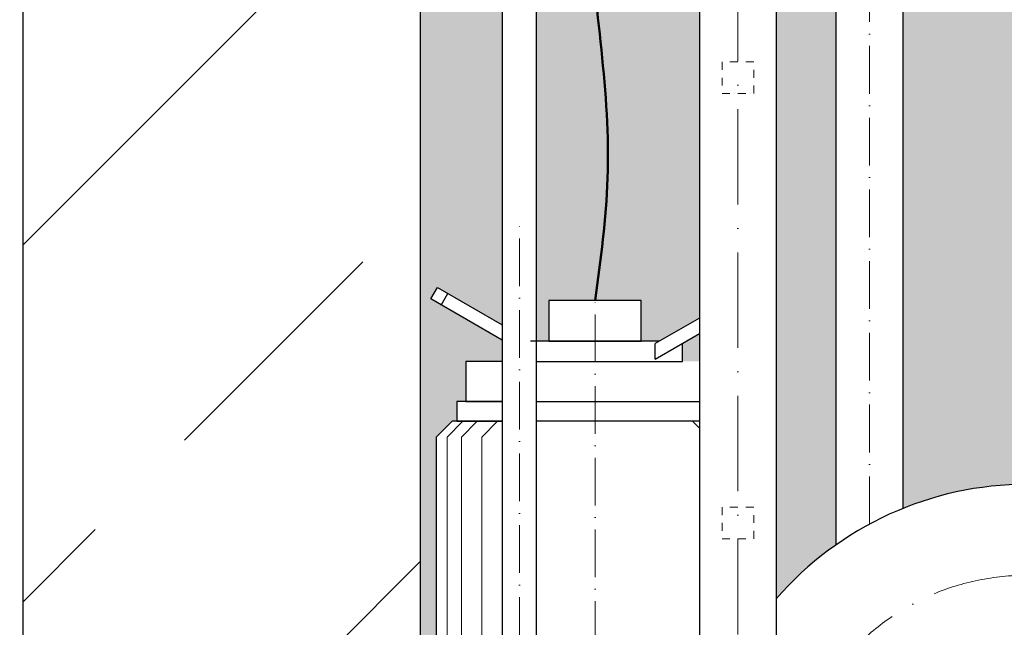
# Model space of a CAD drawing. Header units: millimetres. Extents: x -48448 to 452754, y -13941 to 17062.
# Tile 62 of 256: x 13132 to 13752, y -3596 to -3214. Entities that reach past the tile are written whole.
import ezdxf

# ---------------------------------------------------------------- set-up
doc = ezdxf.new("R2010")
doc.units = ezdxf.units.MM
doc.linetypes.add('ACAD_ISO10W100', pattern=[18, 12, -3, 0, -3])
doc.linetypes.add('JIS_02_1.0', pattern=[2, 1, -1])
doc.layers.add('Bemaßung', color=7, linetype='Continuous', lineweight=13)
doc.dimstyles.new('DIN', dxfattribs={"dimtxt": 2.5, "dimasz": 2.5, "dimexe": 1.25, "dimexo": 0.625, "dimtad": 1, "dimtih": 1, "dimdec": 4, "dimdsep": 46, "dimlunit": 6, "dimtxsty": 'Standard', "dimcen": 2.5, "dimadec": 0, "dimazin": 0, "dimtfac": 1, "dimtdec": 4, "dimtmove": 0, "dimatfit": 3, "dimfxl": 0, "dimtvp": 1, "dimtolj": 1, "dimtzin": 0, "dimarcsym": 0})

# ---------------------------------------------------------------- blocks, each defined once
blk = doc.blocks.new('*D26')
at = {"layer": 'Bemaßung', "color": 0, "lineweight": -2, "transparency": 16777216}
for p, q in [((12433.88293021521, 5202.086197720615), (11880.35893142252, 5202.086197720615)), ((11930.35893142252, -3720.202525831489), (11930.35893142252, 5152.086197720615)), ((12683.88293021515, -3770.202525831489), (11880.35893142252, -3770.202525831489))]:
    blk.add_line(p, q, dxfattribs=at)
at = {"layer": 'Bemaßung', "color": 0, "transparency": 16777216}
for points in [[(11922.02559808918, 5152.086197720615), (11938.69226475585, 5152.086197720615), (11930.35893142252, 5202.086197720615)], [(11922.02559808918, -3720.202525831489), (11938.69226475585, -3720.202525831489), (11930.35893142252, -3770.202525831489)]]:
    blk.add_solid(points, dxfattribs=at)
at = {"layer": 'DEFPOINTS', "color": 0, "transparency": 16777216}
for p in [(11930.35893142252, 5202.086197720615), (13133.88293021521, 5202.086197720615), (13383.88293021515, -3770.20252583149)]:
    blk.add_point(p, dxfattribs=at)
at = {"layer": 'Bemaßung', "color": 0, "transparency": 16777216, "insert": (11822.02559808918, 715.9418359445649), "char_height": 100, "attachment_point": 5, "rotation": 90}
blk.add_mtext('\\A1;10,425', dxfattribs=at)
blk = doc.blocks.new('*D29')
at = {"layer": 'Bemaßung', "color": 0, "lineweight": -2, "transparency": 16777216}
for p, q in [((12688.88293021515, 115.9418359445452), (12223.25052448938, 115.9418359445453)), ((12273.25052448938, 65.94183594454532), (12273.25052448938, -3720.202525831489)), ((12683.88293021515, -3770.202525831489), (12223.25052448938, -3770.202525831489))]:
    blk.add_line(p, q, dxfattribs=at)
at = {"layer": 'Bemaßung', "color": 0, "transparency": 16777216}
for points in [[(12264.91719115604, 65.94183594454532), (12281.58385782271, 65.94183594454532), (12273.25052448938, 115.9418359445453)], [(12264.91719115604, -3720.202525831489), (12281.58385782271, -3720.202525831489), (12273.25052448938, -3770.202525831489)]]:
    blk.add_solid(points, dxfattribs=at)
at = {"layer": 'DEFPOINTS', "color": 0, "transparency": 16777216}
for p in [(13388.88293021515, 115.941835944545), (12273.25052448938, -3770.202525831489), (13383.88293021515, -3770.20252583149)]:
    blk.add_point(p, dxfattribs=at)
at = {"layer": 'Bemaßung', "color": 0, "transparency": 16777216, "insert": (12164.91719115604, -1827.13034494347), "char_height": 100, "attachment_point": 5, "rotation": 90}
blk.add_mtext('\\A1;4,712', dxfattribs=at)

msp = doc.modelspace()

# ---------------------------------------------------------------- hatches: boundary and pattern name
h = msp.add_hatch()
h.set_pattern_fill('ANSI33', color=256, scale=50)
h.set_pattern_definition([(45, (-26299.61749887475, 0), (-224.5064030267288, 224.5064030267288), []), (45, (-26075.11099887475, 0), (-224.5064030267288, 224.5064030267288), [158.75, -79.375])])
h.paths.add_polyline_path([(15183.88293021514, -2152.069021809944), (15158.88293021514, -2152.069021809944), (15158.88293021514, -2155.588926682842), (15163.88293021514, -2155.588926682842)], flags=16)
h.paths.add_polyline_path([(14833.88293021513, -2152.069021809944), (14808.88293021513, -2152.069021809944), (14808.88293021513, -2155.588926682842), (14813.88293021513, -2155.588926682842)], flags=16)
h.paths.add_polyline_path([(14808.88293021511, -3698.708484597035), (14808.88293021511, -3695.188579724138), (14803.88293021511, -3695.188579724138), (14783.88293021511, -3698.708484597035)], flags=16)
h.paths.add_polyline_path([(15255.82466911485, -3905.36756811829), (14933.88293021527, -3905.36756811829), (14933.88293021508, -3770.202525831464), (14819.23546252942, -3770.202525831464, -1), (14798.5303979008, -3770.202525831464), (14683.88293021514, -3770.202525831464), (13883.88293021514, -3770.202525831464), (13883.88293021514, -3970.202525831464), (13383.88293021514, -3970.202525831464), (13383.88293021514, -3770.202525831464), (13269.23546252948, -3770.202525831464, -1), (13248.53039790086, -3770.202525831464), (13133.8829302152, -3770.202525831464), (13133.8829302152, -4270.202525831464), (14890.98971140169, -4270.202525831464)])
h.paths.add_polyline_path([(14808.88293021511, -3841.696567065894), (14808.88293021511, -3845.216471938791), (14813.88293021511, -3845.216471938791), (14833.88293021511, -3841.696567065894)], flags=16)
h.paths.add_polyline_path([(13283.88293021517, -3841.696567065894), (13258.88293021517, -3841.696567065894), (13258.88293021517, -3845.216471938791), (13263.88293021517, -3845.216471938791)], flags=16)
h.paths.add_polyline_path([(16024.2338346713, -3494.999753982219), (16493.22585296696, -3479.869458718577), (16486.58119211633, -3273.905672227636), (16017.58917382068, -3289.035967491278)], flags=25)
edge = h.paths.add_edge_path()
edge.add_line((16955.6852954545, -3872.577230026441), (16955.6852954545, -3578.115524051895))
edge.add_line((16955.6852954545, -3578.115524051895), (14683.88293021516, -3621.938627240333))
edge.add_line((14683.88293021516, -3621.938627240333), (14683.88293021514, -3770.202525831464))
edge.add_line((14683.88293021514, -3770.202525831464), (14798.5303979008, -3770.202525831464))
edge.add_arc((14808.88293021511, -3770.202525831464), 10.35253231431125, 0, 180, ccw=False)
edge.add_line((14819.23546252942, -3770.202525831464), (14933.88293021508, -3770.202525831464))
edge.add_line((14933.88293021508, -3770.202525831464), (14933.88293021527, -3905.36756811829))
edge.add_line((14933.88293021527, -3905.36756811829), (15255.82466911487, -3905.36756811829))
edge.add_line((15255.82466911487, -3905.36756811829), (16955.6852954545, -3872.577230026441))
edge = h.paths.add_edge_path()
edge.add_line((16955.6852954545, -3463.794260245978), (16955.68529545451, -2111.11509883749))
edge.add_line((16955.68529545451, -2111.11509883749), (15344.88293021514, -2030.574980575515))
edge.add_line((15344.88293021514, -2030.574980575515), (15344.88293021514, -2080.574980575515))
edge.add_line((15344.88293021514, -2080.574980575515), (15169.23546252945, -2080.574980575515))
edge.add_arc((15158.88293021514, -2080.574980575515), 10.35253231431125, -180, 0, ccw=False)
edge.add_line((15148.53039790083, -2080.574980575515), (14819.23546252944, -2080.574980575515))
edge.add_arc((14808.88293021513, -2080.574980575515), 10.35253231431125, -180, 0, ccw=False)
edge.add_line((14798.53039790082, -2080.574980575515), (14683.88293021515, -2080.574980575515))
edge.add_line((14683.88293021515, -2080.574980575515), (14683.88293021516, -3507.617363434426))
edge.add_line((14683.88293021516, -3507.617363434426), (16955.6852954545, -3463.794260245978))
h = msp.add_hatch()
h.set_pattern_fill('ANSI33', color=256, scale=50)
h.set_pattern_definition([(45, (-70561.62948107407, 44060.79804128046), (-224.5064030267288, 224.5064030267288), []), (45, (-70337.12298107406, 44060.79804128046), (-224.5064030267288, 224.5064030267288), [158.75, -79.375])])
edge = h.paths.add_edge_path()
edge.add_line((13383.88293021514, -2080.574980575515), (13269.23546252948, -2080.574980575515))
edge.add_arc((13258.88293021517, -2080.574980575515), 10.35253231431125, -180, 0, ccw=False)
edge.add_line((13248.53039790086, -2080.574980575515), (13133.8829302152, -2080.574980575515))
edge.add_line((13133.8829302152, -2080.574980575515), (13133.8829302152, -3770.202525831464))
edge.add_line((13133.8829302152, -3770.202525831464), (13248.53039790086, -3770.202525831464))
edge.add_arc((13258.88293021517, -3770.202525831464), 10.35253231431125, 0, 180, ccw=False)
edge.add_line((13269.23546252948, -3770.202525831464), (13383.88293021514, -3770.202525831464))
edge.add_line((13383.88293021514, -3770.202525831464), (13383.88293021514, -2080.574980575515))
h.paths.add_polyline_path([(13253.88293021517, -2173.188451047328), (13258.88293021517, -2173.188451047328), (13258.88293021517, -2169.668546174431), (13253.88293021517, -2169.668546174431)], flags=16)
h.paths.add_polyline_path([(13258.88293021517, -3698.708484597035), (13258.88293021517, -3695.188579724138), (13253.88293021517, -3695.188579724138), (13233.88293021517, -3698.708484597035)], flags=16)
at = {"layer": 'Bemaßung'}
h = msp.add_hatch(color=254, dxfattribs=at)
h.dxf.hatch_style = 1
edge = h.paths.add_edge_path()
edge.add_spline(control_points=[(13511.56042902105, -2770.202525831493), (13507.81351673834, -2845.546237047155), (13497.63938579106, -2920.81168649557), (13491.86428464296, -2996.052525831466)], knot_values=[395.3288283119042, 395.3288283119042, 395.3288283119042, 395.3288283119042, 621.4842521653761, 621.4842521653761, 621.4842521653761, 621.4842521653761], degree=3, periodic=0)
edge.add_line((13491.86428464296, -2996.052525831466), (13559.73293021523, -2996.052525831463))
edge.add_line((13559.73293021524, -2996.052525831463), (13559.73293021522, -2770.202525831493))
edge.add_line((13559.73293021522, -2770.202525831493), (13511.56042902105, -2770.202525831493))
edge = h.paths.add_edge_path()
edge.add_line((13645.56081709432, -2770.202525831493), (13608.03293021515, -2770.202525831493))
edge.add_line((13608.03293021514, -2770.202525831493), (13608.03293021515, -3577.830013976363))
edge.add_arc((13765.88293021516, -3715.041893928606), 209.150000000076, 125.12001380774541, 139.0010402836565, ccw=False)
edge.add_line((13645.56081709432, -3543.967899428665), (13645.56081709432, -2770.202525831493))
edge = h.paths.add_edge_path()
edge.add_line((13952.88293021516, -2770.202525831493), (13687.96081709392, -2770.202525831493))
edge.add_line((13687.96081709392, -2770.202525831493), (13687.9608170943, -3520.949475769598))
edge.add_arc((13765.88293021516, -3715.041893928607), 209.1500000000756, 90.00000000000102, 111.8739370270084, ccw=False)
edge.add_line((13765.88293021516, -3505.891893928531), (13797.88293021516, -3497.541893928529))
edge.add_line((13797.88293021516, -3497.541893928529), (13797.88293021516, -3453.041893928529))
edge.add_line((13797.88293021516, -3453.041893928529), (13817.88293021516, -3453.041893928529))
edge.add_line((13817.88293021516, -3453.041893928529), (13837.88293021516, -3453.041893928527))
edge.add_line((13837.88293021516, -3453.041893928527), (13967.88293021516, -3038.041893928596))
edge.add_line((13967.88293021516, -3038.041893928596), (13947.88293021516, -3038.041893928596))
edge.add_line((13947.88293021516, -3038.041893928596), (13947.88293021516, -2913.041893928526))
edge.add_line((13947.88293021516, -2913.041893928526), (13952.88293021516, -2913.041893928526))
edge.add_line((13952.88293021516, -2913.041893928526), (13952.88293021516, -2770.202525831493))
edge = h.paths.add_edge_path()
edge.add_line((14383.88293021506, -2770.202525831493), (13982.88293021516, -2770.202525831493))
edge.add_line((13982.88293021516, -2770.202525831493), (13982.88293021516, -2913.041893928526))
edge.add_line((13982.88293021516, -2913.041893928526), (13987.88293021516, -2913.041893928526))
edge.add_line((13987.88293021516, -2913.041893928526), (13987.88293021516, -3038.041893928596))
edge.add_line((13987.88293021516, -3038.041893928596), (13967.88293021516, -3038.041893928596))
edge.add_line((13967.88293021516, -3038.041893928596), (14097.88293021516, -3453.041893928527))
edge.add_line((14097.88293021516, -3453.041893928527), (14117.88293021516, -3453.041893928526))
edge.add_line((14117.88293021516, -3453.041893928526), (14137.88293021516, -3453.041893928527))
edge.add_line((14137.88293021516, -3453.041893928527), (14137.88293021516, -3497.541893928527))
edge.add_line((14137.88293021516, -3497.541893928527), (14169.88293021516, -3505.891893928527))
edge.add_line((14169.88293021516, -3505.891893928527), (14192.82272365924, -3505.891893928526))
edge.add_arc((14274.88293021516, -3563.041893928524), 99.99999999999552, 34.85489168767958, 145.1451083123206, ccw=False)
edge.add_line((14356.94313677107, -3505.891893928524), (14379.88293021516, -3505.891893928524))
edge.add_line((14379.88293021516, -3505.891893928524), (14411.88293021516, -3497.541893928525))
edge.add_line((14411.88293021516, -3497.541893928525), (14411.88293021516, -3453.041893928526))
edge.add_line((14411.88293021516, -3453.041893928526), (14431.88293021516, -3453.041893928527))
edge.add_line((14431.88293021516, -3453.041893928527), (14451.88293021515, -3453.041893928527))
edge.add_line((14451.88293021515, -3453.041893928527), (14451.88293021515, -3497.541893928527))
edge.add_line((14451.88293021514, -3497.541893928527), (14483.88293021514, -3505.881262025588))
edge.add_line((14483.88293021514, -3505.881262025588), (14683.88293021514, -3502.023258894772))
edge.add_line((14683.88293021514, -3502.023258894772), (14683.88293021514, -2770.202525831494))
edge.add_line((14683.88293021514, -2770.202525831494), (14583.88281354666, -2770.202525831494))
edge.add_line((14583.88281354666, -2770.202525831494), (14583.88279735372, -3070.535129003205))
edge.add_arc((14533.88283056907, -3023.236854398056), 68.8267641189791, 223.4094697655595, 316.5905302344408, ccw=False)
edge.add_arc((14433.88289699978, -3023.236854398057), 68.8267641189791, 223.409469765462, 316.5905302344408, ccw=False)
edge.add_line((14383.88293021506, -3070.535129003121), (14383.88293021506, -2770.202525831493))
edge = h.paths.add_edge_path()
edge.add_line((14683.88293021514, -3616.344522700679), (14483.88313522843, -3620.202521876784))
edge.add_line((14483.88313522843, -3620.202521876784), (14451.88293021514, -3628.541893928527))
edge.add_line((14451.88293021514, -3628.541893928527), (14451.88293021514, -3673.041893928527))
edge.add_line((14451.88293021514, -3673.041893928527), (14431.88293021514, -3673.041893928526))
edge.add_line((14431.88293021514, -3673.041893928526), (14411.88293021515, -3673.041893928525))
edge.add_line((14411.88293021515, -3673.041893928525), (14411.88293021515, -3628.541893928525))
edge.add_line((14411.88293021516, -3628.541893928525), (14379.88293021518, -3620.19189392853))
edge.add_line((14379.88293021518, -3620.19189392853), (14356.94313677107, -3620.191893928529))
edge.add_arc((14274.88293021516, -3563.041893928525), 99.99999999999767, 214.8548916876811, 325.14510831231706, ccw=False)
edge.add_line((14192.82272365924, -3620.191893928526), (14169.88293021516, -3620.191893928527))
edge.add_line((14169.88293021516, -3620.191893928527), (14137.88293021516, -3628.541893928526))
edge.add_line((14137.88293021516, -3628.541893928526), (14137.88293021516, -3673.041893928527))
edge.add_line((14137.88293021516, -3673.041893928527), (14117.88293021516, -3673.041893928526))
edge.add_line((14117.88293021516, -3673.041893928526), (14097.88293021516, -3673.041893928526))
edge.add_line((14097.88293021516, -3673.041893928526), (13979.38413614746, -3572.773683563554))
edge.add_line((13979.38413614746, -3572.773683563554), (13955.84509797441, -3573.227751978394))
edge.add_line((13955.84509797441, -3573.227751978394), (13837.88293021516, -3673.041893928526))
edge.add_line((13837.88293021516, -3673.041893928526), (13817.88293021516, -3673.041893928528))
edge.add_line((13817.88293021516, -3673.041893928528), (13797.88293021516, -3673.041893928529))
edge.add_line((13797.88293021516, -3673.041893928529), (13797.88293021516, -3628.541893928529))
edge.add_line((13797.88293021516, -3628.541893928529), (13765.88293021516, -3620.191893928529))
edge.add_arc((13765.88293021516, -3715.041893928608), 94.85000000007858, 90, 145.238239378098)
edge.add_line((13687.96081709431, -3660.961705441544), (13687.96081709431, -3693.202525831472))
edge.add_line((13687.96081709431, -3693.202525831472), (13694.76081709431, -3717.202525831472))
edge.add_line((13694.76081709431, -3717.202525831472), (13741.76081709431, -3717.202525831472))
edge.add_line((13741.76081709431, -3717.202525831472), (13741.76081709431, -3733.202525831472))
edge.add_line((13741.76081709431, -3733.202525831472), (13741.76081709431, -3749.202525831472))
edge.add_line((13741.76081709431, -3749.202525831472), (13694.76081709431, -3749.202525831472))
edge.add_line((13694.76081709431, -3749.202525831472), (13687.96081709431, -3773.202525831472))
edge.add_line((13687.96081709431, -3773.202525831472), (13690.91081709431, -3837.202525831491))
edge.add_line((13690.91081709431, -3837.202525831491), (13692.91081709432, -3837.202525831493))
edge.add_line((13692.91081709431, -3837.202525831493), (13692.91081709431, -3852.202525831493))
edge.add_line((13692.91081709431, -3852.202525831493), (13690.91081709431, -3852.202525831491))
edge.add_arc((13609.76081709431, -3852.20252583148), 81.14999999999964, 272.37472012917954, 359.999999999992, ccw=False)
edge.add_arc((13569.25264653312, -3909.202525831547), 50.04489358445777, 328.7480188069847, 331.2378843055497, ccw=False)
edge.add_line((13612.03572237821, -3935.165957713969), (13593.94472851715, -3935.165957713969))
edge.add_line((13593.94472851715, -3935.165957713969), (13593.94472851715, -3940.165957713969))
edge.add_line((13593.94472851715, -3940.165957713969), (13585.89645434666, -3970.202525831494))
edge.add_line((13585.89645434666, -3970.202525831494), (13883.88293021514, -3970.202525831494))
edge.add_line((13883.88293021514, -3970.202525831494), (13883.88293021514, -3770.202525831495))
edge.add_line((13883.88293021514, -3770.202525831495), (14683.88293021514, -3770.202525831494))
edge.add_line((14683.88293021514, -3770.202525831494), (14683.88293021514, -3616.344522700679))
h.paths.add_polyline_path([(13559.73293021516, -3411.04891868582), (13549.08849410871, -3417.194486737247), (13549.08849410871, -3428.586581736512), (13559.73293021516, -3428.586581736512)])
h.paths.add_polyline_path([(13781.83614062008, -3161.67392891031), (13932.94118836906, -3161.67392891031)], flags=16)
h.paths.add_polyline_path([(13435.58433363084, -2996.052525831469), (13435.58433363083, -2770.202525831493), (13383.88293021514, -2770.202525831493), (13383.88293021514, -2960.202525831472), (13389.88293021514, -2960.202525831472), (13389.88293021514, -2996.052525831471)])
h.paths.add_polyline_path([(13457.08433363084, -2770.202525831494), (13457.08433363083, -2996.052525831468), (13491.86428464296, -2996.052525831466), (13491.93216233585, -2995.170796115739), (13492.00043890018, -2994.289064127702), (13492.06911046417, -2993.407329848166), (13492.13817315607, -2992.525593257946), (13492.20762310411, -2991.643854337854), (13492.2774564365, -2990.762113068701), (13492.3476692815, -2989.880369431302), (13492.41825776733, -2988.998623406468), (13492.48921802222, -2988.116874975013), (13492.5605461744, -2987.235124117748), (13492.6322383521, -2986.353370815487), (13492.70429068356, -2985.471615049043), (13492.77669929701, -2984.589856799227), (13492.84946032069, -2983.708096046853), (13492.92256988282, -2982.826332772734), (13492.99602411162, -2981.944566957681), (13493.06981913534, -2981.062798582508), (13493.14395108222, -2980.181027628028), (13493.21841608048, -2979.299254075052), (13493.29321025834, -2978.417477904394), (13493.36832974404, -2977.535699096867), (13493.44377066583, -2976.653917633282), (13493.51952915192, -2975.772133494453), (13493.59560133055, -2974.890346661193), (13493.67198332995, -2974.008557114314), (13493.74867127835, -2973.126764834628), (13493.82566130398, -2972.244969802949), (13493.90294953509, -2971.363172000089), (13493.98053209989, -2970.48137140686), (13494.05840512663, -2969.599568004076), (13494.13656474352, -2968.71776177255), (13494.2150070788, -2967.835952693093), (13494.29372826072, -2966.954140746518), (13494.37272441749, -2966.072325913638), (13494.45199167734, -2965.190508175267), (13494.53152616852, -2964.308687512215), (13494.61132401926, -2963.426863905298), (13494.69138135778, -2962.545037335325), (13494.77169431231, -2961.663207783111), (13494.8522590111, -2960.781375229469), (13494.93307158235, -2959.89953965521), (13495.01412815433, -2959.017701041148), (13495.09542485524, -2958.135859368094), (13495.17695781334, -2957.254014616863), (13495.25872315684, -2956.372166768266), (13495.34071701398, -2955.490315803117), (13495.42293551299, -2954.608461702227), (13495.50537478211, -2953.72660444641), (13495.58803094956, -2952.844744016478), (13495.67090014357, -2951.962880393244), (13495.75397849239, -2951.08101355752), (13495.83726212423, -2950.19914349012), (13495.92074716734, -2949.317270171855), (13496.00442974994, -2948.43539358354), (13496.08830600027, -2947.553513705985), (13496.17237204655, -2946.671630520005), (13496.25662401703, -2945.789744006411), (13496.34105803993, -2944.907854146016), (13496.42567024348, -2944.025960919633), (13496.51045675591, -2943.144064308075), (13496.59541370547, -2942.262164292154), (13496.68053722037, -2941.380260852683), (13496.76582342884, -2940.498353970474), (13496.85126845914, -2939.616443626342), (13496.93686843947, -2938.734529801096), (13497.02261949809, -2937.852612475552), (13497.1085177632, -2936.970691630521), (13497.19455936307, -2936.088767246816), (13497.2807404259, -2935.20683930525), (13497.36705707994, -2934.324907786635), (13497.45350545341, -2933.442972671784), (13497.54008167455, -2932.561033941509), (13497.62678187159, -2931.679091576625), (13497.71360217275, -2930.797145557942), (13497.80053870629, -2929.915195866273), (13497.88758760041, -2929.033242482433), (13497.97474498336, -2928.151285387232), (13498.06200698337, -2927.269324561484), (13498.14936972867, -2926.387359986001), (13498.23682934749, -2925.505391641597), (13498.32438196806, -2924.623419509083), (13498.41202371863, -2923.741443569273), (13498.4997507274, -2922.859463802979), (13498.58755912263, -2921.977480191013), (13498.67544503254, -2921.095492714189), (13498.76340458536, -2920.213501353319), (13498.85143390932, -2919.331506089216), (13498.93952913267, -2918.449506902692), (13499.02768638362, -2917.567503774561), (13499.11590179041, -2916.685496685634), (13499.20417148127, -2915.803485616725), (13499.29249158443, -2914.921470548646), (13499.38085822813, -2914.039451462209), (13499.4692675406, -2913.157428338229), (13499.55771565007, -2912.275401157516), (13499.64619868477, -2911.393369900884), (13499.73471277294, -2910.511334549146), (13499.82325404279, -2909.629295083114), (13499.91181862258, -2908.747251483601), (13500.00040264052, -2907.865203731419), (13500.08900222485, -2906.983151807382), (13500.17761350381, -2906.101095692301), (13500.26623260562, -2905.21903536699), (13500.35485565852, -2904.336970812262), (13500.44347879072, -2903.454902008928), (13500.53209813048, -2902.572828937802), (13500.62070980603, -2901.690751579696), (13500.70930994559, -2900.808669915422), (13500.79789467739, -2899.926583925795), (13500.88646012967, -2899.044493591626), (13500.97500243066, -2898.162398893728), (13501.06351770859, -2897.280299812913), (13501.15200209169, -2896.398196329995), (13501.24045170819, -2895.516088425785), (13501.32886268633, -2894.633976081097), (13501.41723115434, -2893.751859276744), (13501.50555324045, -2892.869737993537), (13501.59382507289, -2891.987612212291), (13501.68204277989, -2891.105481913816), (13501.77020248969, -2890.223347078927), (13501.85830033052, -2889.341207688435), (13501.9463324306, -2888.459063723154), (13502.03429491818, -2887.576915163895), (13502.12218392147, -2886.694761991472), (13502.20999556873, -2885.812604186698), (13502.29772598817, -2884.930441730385), (13502.38537130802, -2884.048274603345), (13502.47292765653, -2883.166102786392), (13502.56039116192, -2882.283926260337), (13502.64775795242, -2881.401745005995), (13502.73502415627, -2880.519559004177), (13502.82218590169, -2879.637368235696), (13502.90923931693, -2878.755172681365), (13502.9961805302, -2877.872972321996), (13503.08300566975, -2876.990767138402), (13503.1697108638, -2876.108557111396), (13503.25629224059, -2875.226342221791), (13503.34274592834, -2874.344122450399), (13503.4290680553, -2873.461897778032), (13503.51525474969, -2872.579668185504), (13503.60130213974, -2871.697433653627), (13503.68720635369, -2870.815194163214), (13503.77296351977, -2869.932949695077), (13503.85856976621, -2869.05070023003), (13503.94402122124, -2868.168445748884), (13504.02931401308, -2867.286186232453), (13504.11444426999, -2866.403921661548), (13504.19940812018, -2865.521652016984), (13504.28420169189, -2864.639377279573), (13504.36882111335, -2863.757097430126), (13504.45326251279, -2862.874812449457), (13504.53752201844, -2861.99252231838), (13504.62159575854, -2861.110227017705), (13504.70547986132, -2860.227926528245), (13504.78917045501, -2859.345620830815), (13504.87266366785, -2858.463309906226), (13504.95595562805, -2857.580993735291), (13505.03904246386, -2856.698672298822), (13505.1219203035, -2855.816345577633), (13505.20458527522, -2854.934013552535), (13505.28703350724, -2854.051676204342), (13505.36926112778, -2853.169333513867), (13505.4512642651, -2852.286985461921), (13505.5330390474, -2851.404632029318), (13505.61458160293, -2850.52227319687), (13505.69588805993, -2849.63990894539), (13505.77695454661, -2848.757539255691), (13505.85777719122, -2847.875164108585), (13505.93835212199, -2846.992783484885), (13506.01867546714, -2846.110397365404), (13506.09874335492, -2845.228005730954), (13506.17855191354, -2844.345608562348), (13506.25809727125, -2843.463205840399), (13506.33737555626, -2842.580797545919), (13506.41638289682, -2841.698383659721), (13506.49511542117, -2840.815964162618), (13506.57356925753, -2839.933539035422), (13506.65174053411, -2839.051108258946), (13506.72962537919, -2838.168671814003), (13506.80721992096, -2837.286229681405), (13506.88452028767, -2836.403781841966), (13506.96152260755, -2835.521328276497), (13507.03822300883, -2834.638868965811), (13507.11461761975, -2833.756403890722), (13507.19070256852, -2832.873933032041), (13507.2664739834, -2831.991456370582), (13507.3419279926, -2831.108973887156), (13507.41706072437, -2830.226485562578), (13507.49186830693, -2829.343991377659), (13507.5663468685, -2828.461491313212), (13507.64049253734, -2827.57898535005), (13507.71430144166, -2826.696473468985), (13507.7877697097, -2825.813955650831), (13507.8608934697, -2824.9314318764), (13507.93366884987, -2824.048902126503), (13508.00609197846, -2823.166366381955), (13508.0781589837, -2822.283824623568), (13508.14986599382, -2821.401276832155), (13508.22120913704, -2820.518722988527), (13508.29218454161, -2819.636163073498), (13508.36278833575, -2818.753597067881), (13508.4330166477, -2817.871024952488), (13508.50286560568, -2816.988446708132), (13508.57233133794, -2816.105862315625), (13508.6414099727, -2815.223271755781), (13508.71009763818, -2814.340675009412), (13508.77839046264, -2813.45807205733), (13508.84628457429, -2812.575462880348), (13508.91377610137, -2811.69284745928), (13508.98086117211, -2810.810225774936), (13509.04753591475, -2809.927597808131), (13509.1137964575, -2809.044963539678), (13509.17963892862, -2808.162322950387), (13509.24505945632, -2807.279676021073), (13509.31005416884, -2806.397022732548), (13509.37461919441, -2805.514363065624), (13509.43875066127, -2804.631697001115), (13509.50244469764, -2803.749024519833), (13509.56569743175, -2802.86634560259), (13509.62850499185, -2801.983660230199), (13509.69086350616, -2801.100968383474), (13509.75276910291, -2800.218270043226), (13509.81421791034, -2799.335565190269), (13509.87520605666, -2798.452853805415), (13509.93572967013, -2797.570135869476), (13509.99578487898, -2796.687411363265), (13510.05536781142, -2795.804680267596), (13510.11447459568, -2794.92194256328), (13510.17310136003, -2794.039198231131), (13510.23124423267, -2793.156447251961), (13510.28889934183, -2792.273689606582), (13510.34606281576, -2791.390925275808), (13510.40273078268, -2790.508154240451), (13510.45889937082, -2789.625376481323), (13510.51456470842, -2788.742591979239), (13510.56972292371, -2787.859800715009), (13510.62437014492, -2786.977002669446), (13510.67850250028, -2786.094197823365), (13510.73211611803, -2785.211386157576), (13510.78520712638, -2784.328567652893), (13510.83777165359, -2783.445742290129), (13510.88980582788, -2782.562910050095), (13510.94130577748, -2781.680070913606), (13510.99226763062, -2780.797224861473), (13511.04268751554, -2779.914371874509), (13511.09256156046, -2779.031511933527), (13511.14188589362, -2778.148645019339), (13511.19065664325, -2777.265771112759), (13511.23886993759, -2776.382890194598), (13511.28652190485, -2775.50000224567), (13511.33360867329, -2774.617107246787), (13511.38012637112, -2773.734205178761), (13511.42607112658, -2772.851296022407), (13511.4714390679, -2771.968379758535), (13511.51622632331, -2771.08545636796), (13511.56042902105, -2770.202525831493)])
h.paths.add_polyline_path([(13457.08433363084, -3044.352525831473), (13457.08433363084, -3415.962647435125), (13464.82960825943, -3415.962647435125), (13464.82960825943, -3390.202525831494), (13493.94472851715, -3390.202525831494), (13494.13099060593, -3388.855039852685), (13494.31716568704, -3387.507552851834), (13494.50316675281, -3386.160063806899), (13494.68890679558, -3384.812571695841), (13494.87429880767, -3383.465075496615), (13495.05925578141, -3382.117574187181), (13495.24369070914, -3380.770066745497), (13495.42751658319, -3379.422552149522), (13495.61064639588, -3378.075029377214), (13495.79299313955, -3376.727497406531), (13495.97446980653, -3375.379955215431), (13496.15498938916, -3374.032401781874), (13496.33446487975, -3372.684836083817), (13496.51280927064, -3371.337257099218), (13496.68993555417, -3369.989663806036), (13496.86575672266, -3368.64205518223), (13497.04018576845, -3367.294430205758), (13497.21313568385, -3365.946787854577), (13497.38451946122, -3364.599127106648), (13497.55425009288, -3363.251446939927), (13497.72224057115, -3361.903746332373), (13497.88840388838, -3360.556024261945), (13498.05265303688, -3359.2082797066), (13498.21490100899, -3357.860511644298), (13498.37506079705, -3356.512719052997), (13498.53304539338, -3355.164900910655), (13498.68876779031, -3353.817056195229), (13498.84214098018, -3352.46918388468), (13498.99307795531, -3351.121282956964), (13499.14149170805, -3349.773352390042), (13499.28729523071, -3348.425391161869), (13499.43040151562, -3347.077398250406), (13499.57072355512, -3345.729372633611), (13499.70817434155, -3344.381313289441), (13499.84266686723, -3343.033219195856), (13499.97411412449, -3341.685089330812), (13500.10242910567, -3340.336922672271), (13500.22752480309, -3338.988718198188), (13500.34931420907, -3337.640474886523), (13500.46771031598, -3336.292191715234), (13500.58262611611, -3334.943867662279), (13500.69397460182, -3333.595501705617), (13500.80166876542, -3332.247092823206), (13500.90562159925, -3330.898639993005), (13501.00574609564, -3329.550142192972), (13501.10195524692, -3328.201598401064), (13501.19416204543, -3326.853007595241), (13501.28227948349, -3325.504368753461), (13501.36622055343, -3324.155680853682), (13501.44589824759, -3322.806942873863), (13501.5212255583, -3321.458153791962), (13501.59211547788, -3320.109312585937), (13501.65848099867, -3318.760418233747), (13501.72023511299, -3317.41146971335), (13501.77729081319, -3316.062466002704), (13501.82956109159, -3314.713406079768), (13501.87695894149, -3313.36428892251), (13501.91942495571, -3312.015113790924), (13501.95699948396, -3310.665880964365), (13501.9897454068, -3309.316590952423), (13502.01772560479, -3307.967244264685), (13502.0410029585, -3306.617841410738), (13502.0596403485, -3305.268382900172), (13502.07370065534, -3303.918869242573), (13502.08324675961, -3302.56930094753), (13502.08834154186, -3301.219678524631), (13502.08904788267, -3299.870002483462), (13502.0854286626, -3298.520273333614), (13502.07754676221, -3297.170491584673), (13502.06546506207, -3295.820657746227), (13502.04924644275, -3294.470772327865), (13502.02895378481, -3293.120835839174), (13502.00464996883, -3291.770848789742), (13501.97639787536, -3290.420811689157), (13501.94426038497, -3289.070725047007), (13501.90830037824, -3287.72058937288), (13501.86858073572, -3286.370405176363), (13501.82516433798, -3285.020172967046), (13501.7781140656, -3283.669893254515), (13501.72749279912, -3282.319566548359), (13501.67336341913, -3280.969193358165), (13501.61578880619, -3279.618774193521), (13501.55483184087, -3278.268309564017), (13501.49055540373, -3276.917799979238), (13501.42302237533, -3275.567245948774), (13501.35229563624, -3274.216647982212), (13501.27843806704, -3272.86600658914), (13501.20151254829, -3271.515322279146), (13501.12158196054, -3270.164595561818), (13501.03870918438, -3268.813826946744), (13500.95295710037, -3267.463016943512), (13500.86438858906, -3266.112166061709), (13500.77306653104, -3264.761274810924), (13500.67905380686, -3263.410343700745), (13500.58241329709, -3262.059373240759), (13500.4832078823, -3260.708363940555), (13500.38150044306, -3259.35731630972), (13500.27735385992, -3258.006230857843), (13500.17083101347, -3256.65510809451), (13500.06199478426, -3255.303948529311), (13499.95090805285, -3253.952752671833), (13499.83763369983, -3252.601521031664), (13499.72223460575, -3251.250254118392), (13499.60477365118, -3249.898952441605), (13499.48531371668, -3248.54761651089), (13499.36391768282, -3247.196246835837), (13499.24064843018, -3245.844843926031), (13499.1155688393, -3244.493408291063), (13498.98874179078, -3243.141940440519), (13498.86023016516, -3241.790440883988), (13498.73009684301, -3240.438910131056), (13498.59840470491, -3239.087348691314), (13498.46521663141, -3237.735757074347), (13498.33059550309, -3236.384135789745), (13498.1946042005, -3235.032485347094), (13498.05730560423, -3233.680806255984), (13497.91876259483, -3232.329099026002), (13497.77903805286, -3230.977364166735), (13497.6381948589, -3229.625602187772), (13497.49629589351, -3228.273813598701), (13497.35340403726, -3226.921998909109), (13497.20958217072, -3225.570158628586), (13497.06489317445, -3224.218293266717), (13496.91939992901, -3222.866403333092), (13496.77316531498, -3221.514489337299), (13496.62625221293, -3220.162551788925), (13496.4787235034, -3218.810591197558), (13496.33064206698, -3217.458608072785), (13496.18207078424, -3216.106602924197), (13496.03307253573, -3214.754576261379), (13495.88371020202, -3213.40252859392), (13495.73404666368, -3212.050460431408), (13495.58414480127, -3210.698372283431), (13495.43406749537, -3209.346264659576), (13495.28387762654, -3207.994138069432), (13495.13363807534, -3206.641993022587), (13494.98341172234, -3205.289830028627), (13494.83326144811, -3203.937649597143), (13494.68325013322, -3202.585452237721), (13494.53344065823, -3201.233238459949), (13494.38389590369, -3199.881008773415), (13494.2346787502, -3198.528763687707), (13494.08585207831, -3197.176503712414), (13493.93747876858, -3195.824229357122), (13493.78962170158, -3194.471941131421), (13493.64234375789, -3193.119639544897), (13493.49570781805, -3191.767325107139), (13493.34977676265, -3190.414998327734), (13493.20461347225, -3189.062659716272), (13493.06028082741, -3187.710309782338), (13492.91684170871, -3186.357949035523), (13492.7743589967, -3185.005577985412), (13492.63289557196, -3183.653197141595), (13492.49251431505, -3182.300807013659), (13492.35327810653, -3180.948408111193), (13492.21524982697, -3179.596000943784), (13492.07849235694, -3178.243586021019), (13491.94306857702, -3176.891163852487), (13491.80904136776, -3175.538734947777), (13491.67647360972, -3174.186299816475), (13491.54542818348, -3172.83385896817), (13491.41596796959, -3171.48141291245), (13491.28815584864, -3170.128962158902), (13491.16205470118, -3168.776507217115), (13491.03772740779, -3167.424048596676), (13490.91523684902, -3166.071586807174), (13490.79464590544, -3164.719122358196), (13490.67601745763, -3163.36665575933), (13490.55941438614, -3162.014187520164), (13490.44489957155, -3160.661718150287), (13490.33253589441, -3159.309248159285), (13490.2223862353, -3157.956778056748), (13490.11451347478, -3156.604308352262), (13490.00898049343, -3155.251839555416), (13489.90585017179, -3153.899372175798), (13489.80518539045, -3152.546906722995), (13489.70704720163, -3151.194443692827), (13489.61145875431, -3149.841983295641), (13489.51840746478, -3148.489525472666), (13489.42787935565, -3147.137070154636), (13489.33986044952, -3145.784617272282), (13489.254336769, -3144.432166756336), (13489.17129433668, -3143.07971853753), (13489.09071917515, -3141.727272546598), (13489.01259730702, -3140.37482871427), (13488.9369147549, -3139.02238697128), (13488.86365754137, -3137.669947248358), (13488.79281168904, -3136.317509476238), (13488.72436322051, -3134.965073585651), (13488.65829815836, -3133.612639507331), (13488.59460252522, -3132.260207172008), (13488.53326234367, -3130.907776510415), (13488.47426363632, -3129.555347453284), (13488.41759242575, -3128.202919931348), (13488.36323473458, -3126.850493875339), (13488.3111765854, -3125.498069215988), (13488.26140400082, -3124.145645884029), (13488.21390300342, -3122.793223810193), (13488.16865961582, -3121.440802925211), (13488.12565986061, -3120.088383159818), (13488.08488976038, -3118.735964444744), (13488.04633533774, -3117.383546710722), (13488.00998261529, -3116.031129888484), (13487.97581761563, -3114.678713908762), (13487.94382636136, -3113.326298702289), (13487.91399487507, -3111.973884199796), (13487.88630917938, -3110.621470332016), (13487.86075529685, -3109.269057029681), (13487.83731925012, -3107.916644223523), (13487.81598706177, -3106.564231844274), (13487.79674475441, -3105.211819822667), (13487.77957835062, -3103.859408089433), (13487.76447387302, -3102.506996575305), (13487.7514173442, -3101.154585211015), (13487.74039478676, -3099.802173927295), (13487.73139222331, -3098.449762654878), (13487.72439567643, -3097.097351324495), (13487.71939116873, -3095.744939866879), (13487.71636472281, -3094.392528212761), (13487.71530236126, -3093.040116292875), (13487.71619010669, -3091.687704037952), (13487.7190139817, -3090.335291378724), (13487.72376000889, -3088.982878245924), (13487.73041421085, -3087.630464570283), (13487.73896261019, -3086.278050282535), (13487.7493912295, -3084.92563531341), (13487.76168609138, -3083.573219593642), (13487.77583321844, -3082.220803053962), (13487.79181863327, -3080.868385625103), (13487.80962835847, -3079.515967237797), (13487.82924841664, -3078.163547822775), (13487.85066483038, -3076.811127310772), (13487.87386362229, -3075.458705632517), (13487.89883081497, -3074.106282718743), (13487.92555243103, -3072.753858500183), (13487.95401449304, -3071.401432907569), (13487.98420302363, -3070.049005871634), (13488.01610404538, -3068.696577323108), (13488.0497035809, -3067.344147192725), (13488.08498765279, -3065.991715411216), (13488.12194228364, -3064.639281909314), (13488.16055349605, -3063.286846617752), (13488.20080731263, -3061.934409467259), (13488.24268975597, -3060.581970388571), (13488.28618684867, -3059.229529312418), (13488.33128461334, -3057.877086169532), (13488.37796907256, -3056.524640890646), (13488.42622624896, -3055.172193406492), (13488.47604216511, -3053.819743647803), (13488.52740284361, -3052.467291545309), (13488.58029430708, -3051.114837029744), (13488.63470257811, -3049.76238003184), (13488.69061367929, -3048.409920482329), (13488.74801363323, -3047.057458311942), (13488.80688846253, -3045.704993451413), (13488.86722418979, -3044.352525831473)])
h.paths.add_polyline_path([(13435.58433363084, -3428.586581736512), (13435.58433363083, -3415.337364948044), (13390.56850614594, -3389.347464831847), (13394.76170372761, -3382.084633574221), (13435.58433363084, -3405.653589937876), (13435.58433363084, -3044.352525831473), (13389.88293021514, -3044.352525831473), (13389.88293021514, -3080.202525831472), (13383.88293021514, -3080.202525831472), (13383.88293021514, -3970.202525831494), (13401.99300268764, -3970.202525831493), (13393.94472851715, -3940.165957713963), (13393.94472851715, -3850.133497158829), (13411.99300268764, -3820.096929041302), (13411.99300268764, -3761.586707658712), (13403.94472851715, -3731.550139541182), (13393.94472851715, -3721.550139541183), (13393.94472851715, -3476.13118529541), (13403.94472851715, -3466.13118529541), (13406.97568565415, -3466.13118529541), (13406.97568565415, -3453.807456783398), (13412.55297389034, -3453.807456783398), (13412.55297389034, -3428.586581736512)])
h = msp.add_hatch(color=254, dxfattribs=at)
h.dxf.hatch_style = 1
edge = h.paths.add_edge_path()
edge.add_line((13559.73293021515, -3044.352525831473), (13488.86722418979, -3044.352525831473))
edge.add_spline(control_points=[(13488.86722418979, -3044.352525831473), (13487.24863392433, -3080.203144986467), (13487.01443264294, -3169.924712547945), (13508.43975243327, -3285.348561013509), (13497.48188320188, -3364.615490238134), (13493.94472851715, -3390.202525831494)], knot_values=[0, 0, 0, 0, 107.7696950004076, 269.7323049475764, 346.9333347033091, 346.9333347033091, 346.9333347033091, 346.9333347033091], degree=3, periodic=0)
edge.add_line((13493.94472851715, -3390.202525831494), (13523.05984877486, -3390.202525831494))
edge.add_line((13523.05984877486, -3390.202525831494), (13523.05984877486, -3415.962647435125))
edge.add_line((13523.05984877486, -3415.962647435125), (13534.44931204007, -3415.962647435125))
edge.add_line((13534.44931204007, -3415.962647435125), (13559.73293021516, -3401.365143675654))
edge.add_line((13559.73293021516, -3401.365143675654), (13559.73293021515, -3044.352525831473))

# ---------------------------------------------------------------- linework, layer by layer
at = {"linetype": 'ACAD_ISO10W100', "lineweight": 18, "ltscale": 2.5}
for p, q in [((13666.76081709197, -3530.872056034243), (13666.76081709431, -606.3370375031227)), ((13446.33433363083, -3967.536108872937), (13446.33433363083, -3337.318198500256)), ((13493.94472851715, -3970.202525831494), (13493.94472851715, -3390.202525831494))]:
    msp.add_line(p, q, dxfattribs=at)
for p, q in [((13133.8829302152, -791.0585736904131), (13133.8829302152, -4320.202525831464)), ((13383.88293021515, -791.058573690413), (13383.88293021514, -3770.202525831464)), ((13608.03293021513, -791.058573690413), (13608.03293021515, -3645.202525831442)), ((13559.73293021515, -3044.352525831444), (13559.73293021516, -3645.202525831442)), ((13397.15228118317, -3393.148609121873), (13401.34547876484, -3385.885777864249)), ((13531.90305940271, -3427.116502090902), (13531.90305940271, -3417.432727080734)), ((13403.94472851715, -3466.13118529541), (13393.94472851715, -3476.13118529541)), ((13435.58433363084, -3466.13118529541), (13403.94472851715, -3466.13118529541)), ((13559.73293021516, -3466.13118529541), (13457.08433363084, -3466.13118529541))]:
    msp.add_line(p, q)
at = {"linetype": 'ACAD_ISO10W100', "lineweight": 18, "ltscale": 5}
msp.add_line((13583.88293021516, -3690.354281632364), (13583.88293021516, -791.058573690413), dxfattribs=at)
for points in [[(13645.56081709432, -1212.478094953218), (13645.56081709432, -1212.478094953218), (13645.56081709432, -3543.967899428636)], [(13687.9608170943, -3520.949475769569), (13687.96081709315, -1212.478094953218)], [(13435.58433363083, -3044.352525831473), (13435.58433363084, -3870.977575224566), (13457.08433363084, -3870.977575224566), (13457.08433363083, -3044.352525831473)], [(13435.58433363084, -3415.337364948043), (13390.56850614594, -3389.347464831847), (13394.76170372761, -3382.084633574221), (13435.58433363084, -3405.653589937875)], [(13559.73293021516, -3401.365143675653), (13531.90305940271, -3417.432727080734)], [(13531.90305940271, -3427.116502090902), (13559.73293021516, -3411.04891868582)], [(13534.44931204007, -3415.962647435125), (13453.44014499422, -3415.962647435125)], [(13457.08433363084, -3428.586581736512), (13549.08849410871, -3428.586581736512), (13549.08849410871, -3417.194486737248)], [(13435.58433363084, -3428.586581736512), (13412.55297389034, -3428.586581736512), (13412.55297389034, -3453.807456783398), (13435.58433363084, -3453.807456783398)], [(13435.58433363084, -3453.807456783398), (13406.97568565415, -3453.807456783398), (13406.97568565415, -3466.13118529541), (13435.58433363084, -3466.13118529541)], [(13457.08433363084, -3453.807456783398), (13559.73293021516, -3453.807456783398)], [(13393.94472851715, -3476.13118529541), (13393.94472851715, -3721.550139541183)]]:
    msp.add_lwpolyline(points)
at = {"linetype": 'JIS_02_1.0', "lineweight": 18, "ltscale": 5}
for points in [[(13573.88293021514, -3260.202525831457), (13593.88293021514, -3260.202525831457), (13593.88293021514, -3240.202525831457), (13573.88293021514, -3240.202525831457)], [(13573.88293021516, -3540.202525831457), (13593.88293021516, -3540.202525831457), (13593.88293021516, -3520.202525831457), (13573.88293021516, -3520.202525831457)]]:
    msp.add_lwpolyline(points, close=True, dxfattribs=at)
msp.add_lwpolyline([(13464.82960825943, -3415.962647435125), (13523.05984877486, -3415.962647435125), (13523.05984877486, -3390.202525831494), (13464.82960825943, -3390.202525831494)], close=True)
msp.add_arc((13765.88293021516, -3715.041893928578), 209.1500000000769, 90, 139.0010402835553)
at = {"linetype": 'ACAD_ISO10W100', "lineweight": 18, "ltscale": 5}
msp.add_arc((13765.88293021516, -3715.041893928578), 152, 90, 180, dxfattribs=at)
at = {"layer": 'Bemaßung'}
for p, q in [((13410.82052569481, -3466.13118529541), (13400.82052569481, -3476.13118529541)), ((13419.86548642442, -3466.13118529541), (13409.86548642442, -3476.13118529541)), ((13432.67923099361, -3466.13118529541), (13422.67923099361, -3476.13118529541)), ((13559.73293021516, -3470.653889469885), (13555.21022604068, -3466.13118529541)), ((13400.82052569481, -3476.13118529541), (13400.82052569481, -3721.550139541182)), ((13409.86548642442, -3476.13118529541), (13409.86548642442, -3721.550139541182)), ((13422.67923099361, -3476.13118529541), (13422.67923099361, -3721.550139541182))]:
    msp.add_line(p, q, dxfattribs=at)
at = {"layer": 'Bemaßung', "lineweight": 50}
msp.add_open_spline([(13493.94472851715, -3390.202525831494), (13497.48188320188, -3364.615490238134), (13508.43975243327, -3285.348561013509), (13487.01443264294, -3169.924712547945), (13487.24863392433, -3080.203144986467), (13488.86722418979, -3044.352525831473)], degree=3, knots=[0, 0, 0, 0, 77.20102975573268, 239.1636397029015, 346.9333347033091, 346.9333347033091, 346.9333347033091, 346.9333347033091], dxfattribs=at)

# ---------------------------------------------------------------- dimensions: what is measured, and where the dimension line sits
at = {"layer": 'Bemaßung'}
for base, p1, p2, text, override, picture, middle in [((11930.35893142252, 5202.086197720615), (13383.88293021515, -3770.20252583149), (13133.88293021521, 5202.086197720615), '10,425', {"dimscale": 100, "dimtxt": 1, "dimasz": 0.5, "dimexe": 0.5, "dimexo": 7, "dimgap": 0.5, "dimtih": 0, "dimdec": 2, "dimzin": 8, "dimlunit": 6, "dimsah": 1, "dimtmove": 2}, '*D26', (11822.02559808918, 715.9418359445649)), ((12273.25052448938, -3770.202525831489), (13388.88293021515, 115.941835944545), (13383.88293021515, -3770.20252583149), '4,712', {"dimscale": 100, "dimtxt": 1, "dimasz": 0.5, "dimexe": 0.5, "dimexo": 7, "dimgap": 0.5, "dimtih": 0, "dimdec": 2, "dimsah": 1, "dimtmove": 2}, '*D29', (12164.91719115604, -1827.13034494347))]:
    dim = msp.add_linear_dim(base=base, p1=p1, p2=p2, angle=90, text=text, dimstyle='DIN', override=override, dxfattribs=at)
    dim.commit()
    dim.dimension.update_dxf_attribs({"geometry": picture, "text_midpoint": middle})

doc.saveas('drawing.dxf')
